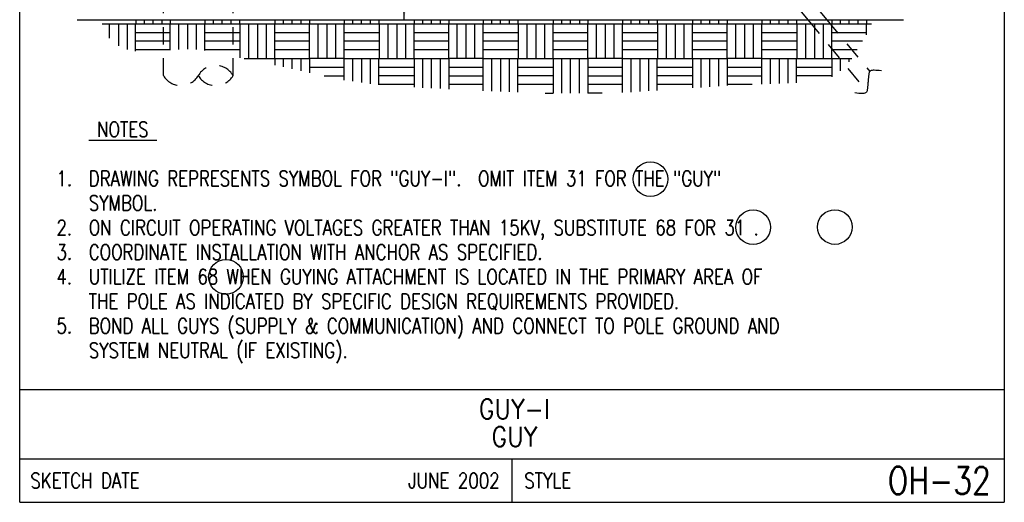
# Model space of a CAD drawing. Extents: x 0 to 7.1, y 0 to 9.85.
# Tile 1 of 2: x 0 to 7.1, y 0 to 3.48. Entities that reach past the tile are written whole.
import ezdxf
from ezdxf.enums import TextEntityAlignment as Align

# ---------------------------------------------------------------- set-up
doc = ezdxf.new("R2010")
doc.units = 0
doc.header["$MEASUREMENT"] = 0
doc.linetypes.add('HIDDEN2', pattern=[0.1875, 0.125, -0.0625])
doc.layers.get('0').update_dxf_attribs({"color": 2, "linetype": 'CONTINUOUS'})
doc.layers.add('E-DETL', color=2, linetype='CONTINUOUS')
doc.layers.add('E-DETL-TEXT', color=3, linetype='CONTINUOUS')
doc.styles.add('ROMANS', font='ROMANS.SHX', dxfattribs={"width": 0.8, "height": 0.109375})
doc.dimstyles.get("Standard").update_dxf_attribs({"dimtxt": 0.09375, "dimasz": 0.18, "dimexe": 0.18, "dimexo": 0.0625, "dimgap": 0.03125, "dimtad": 0, "dimtih": 1, "dimtoh": 1, "dimdec": 0, "dimzin": 0, "dimdsep": 46, "dimlunit": 4, "dimtxsty": 'ROMANS', "dimcen": 0.09, "dimclrd": 256, "dimclre": 256, "dimadec": 0, "dimazin": 0, "dimtfac": 1, "dimtdec": 0, "dimtofl": 0, "dimtmove": 1, "dimatfit": 3, "dimfxl": 0, "dimtolj": 1, "dimtzin": 0, "dimlwd": -1, "dimarcsym": 0})

# ---------------------------------------------------------------- blocks, each defined once
blk = doc.blocks.new('BREAK')
at = {"color": 0, "linetype": 'Continuous'}
blk.add_lwpolyline([(0, 0.0625), (-0.0055, 0.057), (-0.0103, 0.0521), (-0.0144, 0.0479), (-0.0177, 0.0441), (-0.0205, 0.0408), (-0.0225, 0.0378), (-0.0239, 0.0351), (-0.0247, 0.0326), (-0.0249, 0.0302), (-0.0246, 0.0279), (-0.0238, 0.0257), (-0.0226, 0.0236), (-0.0211, 0.0216), (-0.0194, 0.0196), (-0.0176, 0.0176), (-0.0156, 0.0156), (-0.0137, 0.0137), (-0.0117, 0.0117), (-0.0098, 0.0098), (-0.0078, 0.0078), (-0.0059, 0.0059), (-0.0039, 0.0039), (-0.002, 0.002), (0, 0), (0.002, -0.002), (0.0039, -0.0039), (0.0059, -0.0059), (0.0078, -0.0078), (0.0098, -0.0098), (0.0117, -0.0117), (0.0137, -0.0137), (0.0156, -0.0156), (0.0176, -0.0176), (0.0194, -0.0196), (0.0211, -0.0216), (0.0226, -0.0236), (0.0238, -0.0257), (0.0246, -0.0279), (0.0249, -0.0302), (0.0247, -0.0326), (0.0239, -0.0351), (0.0225, -0.0378), (0.0205, -0.0408), (0.0177, -0.0441), (0.0144, -0.0479), (0.0103, -0.0521), (0.0055, -0.057), (0, -0.0625)], dxfattribs=at)

msp = doc.modelspace()

# ---------------------------------------------------------------- linework, layer by layer
at = {"layer": 'E-DETL'}
for p, q in [((0, 0), (0, 9.8484)), ((7.1036, 9.8484), (7.1036, 0)), ((0.4155, 3.4803), (6.3775, 3.4803)), ((0.594, 3.4501), (0.8368, 3.4501)), ((0.6491, 3.3479), (0.6491, 3.4503)), ((0.7117, 3.4501), (0.7117, 3.2929)), ((0.7742, 3.4503), (0.7742, 3.2652)), ((0.8367, 3.2542), (0.8367, 3.4501)), ((0.8367, 3.4501), (1.0867, 3.4501)), ((0.8368, 3.4803), (0.8368, 3.4491)), ((0.8993, 3.4501), (0.8993, 3.4803)), ((0.9618, 3.4501), (0.9618, 3.4803)), ((1.0244, 3.4803), (1.0244, 3.4501)), ((1.0867, 3.2613), (1.0867, 3.4501)), ((1.0867, 3.4501), (1.3357, 3.4501)), ((1.0868, 3.4803), (1.0868, 3.4491)), ((1.148, 3.2647), (1.148, 3.4503)), ((1.2107, 3.4501), (1.2107, 3.2676)), ((1.2731, 3.4503), (1.2731, 3.2654)), ((1.3357, 3.4803), (1.3357, 3.449)), ((1.3357, 3.2591), (1.3357, 3.4501)), ((1.3357, 3.4501), (1.5857, 3.4501)), ((1.3983, 3.4501), (1.3983, 3.4803)), ((1.4607, 3.4501), (1.4607, 3.4803)), ((1.5234, 3.4803), (1.5234, 3.4501)), ((1.5857, 3.4803), (1.5857, 3.4501)), ((1.5911, 3.2058), (1.5911, 3.4501)), ((1.5911, 3.4501), (1.8411, 3.4501)), ((1.6535, 3.2001), (1.6535, 3.4503)), ((1.7161, 3.4501), (1.7161, 3.2001)), ((1.7786, 3.4503), (1.7786, 3.2001)), ((1.8411, 3.4803), (1.8411, 3.4491)), ((1.8411, 3.2001), (1.8411, 3.4501)), ((1.8411, 3.4501), (2.0911, 3.4501)), ((1.9037, 3.4501), (1.9037, 3.4803)), ((1.9661, 3.4501), (1.9661, 3.4803)), ((2.0288, 3.4803), (2.0288, 3.4501)), ((2.0911, 3.4803), (2.0911, 3.4491)), ((2.0911, 3.2001), (2.0911, 3.4501)), ((2.0911, 3.4501), (2.3401, 3.4501)), ((2.1524, 3.2001), (2.1524, 3.4503)), ((2.2151, 3.4501), (2.2151, 3.2001)), ((2.2775, 3.4503), (2.2775, 3.2001)), ((2.3401, 3.4803), (2.3401, 3.449)), ((2.3401, 3.2001), (2.3401, 3.4501)), ((2.3401, 3.4501), (2.5901, 3.4501)), ((2.4026, 3.4501), (2.4026, 3.4803)), ((2.4651, 3.4501), (2.4651, 3.4803)), ((2.5277, 3.4803), (2.5277, 3.4501)), ((2.5901, 3.4803), (2.5901, 3.4501)), ((2.5955, 3.2001), (2.5955, 3.4501)), ((2.5955, 3.4501), (2.8455, 3.4501)), ((2.6578, 3.2001), (2.6578, 3.4503)), ((2.7205, 3.4501), (2.7205, 3.2001)), ((2.7829, 3.4503), (2.7829, 3.2001)), ((2.8455, 3.4803), (2.8455, 3.4491)), ((2.8455, 3.2001), (2.8455, 3.4501)), ((2.8455, 3.4501), (3.0955, 3.4501)), ((2.9081, 3.4501), (2.9081, 3.4803)), ((2.9705, 3.4501), (2.9705, 3.4803)), ((3.0332, 3.4803), (3.0332, 3.4501)), ((3.0955, 3.4803), (3.0955, 3.4491)), ((3.0955, 3.2001), (3.0955, 3.4501)), ((3.0955, 3.4501), (3.3444, 3.4501)), ((3.1568, 3.2001), (3.1568, 3.4503)), ((3.2194, 3.4501), (3.2194, 3.2001)), ((3.2819, 3.4503), (3.2819, 3.2001)), ((3.3444, 3.2001), (3.3444, 3.4501)), ((3.3444, 3.4501), (3.5944, 3.4501)), ((3.3445, 3.4803), (3.3445, 3.449)), ((3.407, 3.4501), (3.407, 3.4803)), ((3.4695, 3.4501), (3.4695, 3.4803)), ((3.5321, 3.4803), (3.5321, 3.4501)), ((3.5945, 3.4803), (3.5945, 3.4501)), ((3.5999, 3.2001), (3.5999, 3.4501)), ((3.5999, 3.4501), (3.8499, 3.4501)), ((3.6622, 3.2001), (3.6622, 3.4503)), ((3.7249, 3.4501), (3.7249, 3.2001)), ((3.7873, 3.4503), (3.7873, 3.2001)), ((3.8499, 3.4803), (3.8499, 3.4491)), ((3.8499, 3.2001), (3.8499, 3.4501)), ((3.8499, 3.4501), (4.0999, 3.4501)), ((3.9125, 3.4501), (3.9125, 3.4803)), ((3.9749, 3.4501), (3.9749, 3.4803)), ((4.0376, 3.4803), (4.0376, 3.4501)), ((4.0999, 3.4803), (4.0999, 3.4491)), ((4.0999, 3.2001), (4.0999, 3.4501)), ((4.0999, 3.4501), (4.3488, 3.4501)), ((4.1612, 3.2001), (4.1612, 3.4503)), ((4.2238, 3.4501), (4.2238, 3.2001)), ((4.2863, 3.4503), (4.2863, 3.2001)), ((4.3488, 3.2001), (4.3488, 3.4501)), ((4.3488, 3.4501), (4.5988, 3.4501)), ((4.3489, 3.4803), (4.3489, 3.449)), ((4.4114, 3.4501), (4.4114, 3.4803)), ((4.4739, 3.4501), (4.4739, 3.4803)), ((4.5365, 3.4803), (4.5365, 3.4501)), ((4.5989, 3.4803), (4.5989, 3.4501)), ((4.6043, 3.2001), (4.6043, 3.4501)), ((4.6043, 3.4501), (4.8543, 3.4501)), ((4.6666, 3.2001), (4.6666, 3.4503)), ((4.7293, 3.4501), (4.7293, 3.2001)), ((4.7917, 3.4503), (4.7917, 3.2001)), ((4.8543, 3.4803), (4.8543, 3.4491)), ((4.8543, 3.2001), (4.8543, 3.4501)), ((4.8543, 3.4501), (5.1043, 3.4501)), ((4.9169, 3.4501), (4.9169, 3.4803)), ((4.9793, 3.4501), (4.9793, 3.4803)), ((5.042, 3.4803), (5.042, 3.4501)), ((5.1043, 3.4803), (5.1043, 3.4491)), ((5.1043, 3.2001), (5.1043, 3.4501)), ((5.1043, 3.4501), (5.3532, 3.4501)), ((5.1656, 3.2001), (5.1656, 3.4503)), ((5.2282, 3.4501), (5.2282, 3.2001)), ((5.2907, 3.4503), (5.2907, 3.2001)), ((5.3532, 3.2001), (5.3532, 3.4501)), ((5.3532, 3.4501), (5.6032, 3.4501)), ((5.3533, 3.4803), (5.3533, 3.449)), ((5.4158, 3.4501), (5.4158, 3.4803)), ((5.4783, 3.4501), (5.4783, 3.4803)), ((5.5409, 3.4803), (5.5409, 3.4501)), ((5.6033, 3.4803), (5.6033, 3.4501)), ((5.6087, 3.2001), (5.6087, 3.4501)), ((5.6087, 3.4501), (5.8587, 3.4501)), ((5.671, 3.2001), (5.671, 3.4503)), ((5.7337, 3.4501), (5.7337, 3.2001)), ((5.7961, 3.4503), (5.7961, 3.2001)), ((5.8587, 3.4803), (5.8587, 3.4491)), ((5.8587, 3.2001), (5.8587, 3.4501)), ((5.8587, 3.4501), (6.1087, 3.4501)), ((5.9213, 3.4501), (5.9212, 3.4803)), ((5.9837, 3.4501), (5.9837, 3.4803)), ((6.0464, 3.4803), (6.0464, 3.4501)), ((6.1087, 3.4803), (6.1087, 3.4491)), ((6.1087, 3.3722), (6.1087, 3.4501)), ((6.1087, 3.4501), (6.1462, 3.4501)), ((0.8367, 3.3878), (1.0869, 3.3878)), ((1.3357, 3.3877), (1.5859, 3.3877)), ((1.8411, 3.3878), (2.0913, 3.3878)), ((2.3401, 3.3877), (2.5903, 3.3877)), ((2.8455, 3.3878), (3.0957, 3.3878)), ((3.3444, 3.3877), (3.5946, 3.3877)), ((3.8499, 3.3878), (4.1001, 3.3878)), ((4.3488, 3.3877), (4.599, 3.3877)), ((4.8543, 3.3878), (5.1045, 3.3878)), ((5.3532, 3.3877), (5.6034, 3.3877)), ((5.8587, 3.3878), (6.1089, 3.3878)), ((1.0867, 3.3251), (0.8367, 3.3251)), ((1.5857, 3.3251), (1.3357, 3.3251)), ((2.0911, 3.3251), (1.8411, 3.3251)), ((2.5901, 3.3251), (2.3401, 3.3251)), ((3.0955, 3.3251), (2.8455, 3.3251)), ((3.5944, 3.3251), (3.3444, 3.3251)), ((4.0999, 3.3251), (3.8499, 3.3251)), ((4.5988, 3.3251), (4.3488, 3.3251)), ((5.1043, 3.3251), (4.8543, 3.3251)), ((5.6032, 3.3251), (5.3532, 3.3251)), ((6.0805, 3.3251), (5.8587, 3.3251)), ((1.0869, 3.2627), (0.8367, 3.2627)), ((1.5859, 3.2626), (1.3357, 3.2626)), ((1.619, 3.1999), (1.8409, 3.1999)), ((2.0913, 3.2627), (1.8411, 3.2627)), ((1.8411, 3.2001), (1.8411, 3.1529)), ((1.8411, 3.2001), (2.0911, 3.2001)), ((1.9037, 3.1392), (1.9037, 3.2001)), ((1.9661, 3.1255), (1.9661, 3.2001)), ((2.0288, 3.2001), (2.0288, 3.1117)), ((2.3401, 3.2001), (2.0901, 3.2001)), ((2.0911, 3.2001), (2.0911, 3.0981)), ((2.5903, 3.2626), (2.3401, 3.2626)), ((2.3401, 3.2001), (2.5901, 3.2001)), ((2.3403, 3.045), (2.3403, 3.1999)), ((2.4026, 3.0361), (2.4026, 3.2001)), ((2.4653, 3.1999), (2.4653, 3.0271)), ((2.5277, 3.2001), (2.5277, 3.0182)), ((2.5903, 3.0115), (2.5903, 3.1999)), ((2.5953, 3.1999), (2.8453, 3.1999)), ((3.0957, 3.2627), (2.8455, 3.2627)), ((2.8455, 3.2001), (2.8455, 2.993)), ((2.8455, 3.2001), (3.0955, 3.2001)), ((2.908, 2.9898), (2.908, 3.2001)), ((2.9705, 2.9867), (2.9705, 3.2001)), ((3.0331, 3.2001), (3.0331, 2.9835)), ((3.3444, 3.2001), (3.0944, 3.2001)), ((3.0955, 3.2001), (3.0955, 2.9803)), ((3.5946, 3.2626), (3.3444, 3.2626)), ((3.3444, 3.2001), (3.5944, 3.2001)), ((3.3446, 2.9676), (3.3446, 3.1999)), ((3.407, 2.9645), (3.407, 3.2001)), ((3.4696, 3.1999), (3.4696, 2.9615)), ((3.5321, 3.2001), (3.5321, 2.9593)), ((3.5946, 2.957), (3.5946, 3.1999)), ((3.5997, 3.1999), (3.8497, 3.1999)), ((4.1001, 3.2627), (3.8499, 3.2627)), ((3.8499, 3.2001), (3.8499, 2.9501)), ((3.8499, 3.2001), (4.0999, 3.2001)), ((3.9124, 2.9499), (3.9124, 3.2001)), ((3.9749, 2.9501), (3.9749, 3.2001)), ((4.0375, 3.2001), (4.0375, 2.9499)), ((4.3488, 3.2001), (4.0988, 3.2001)), ((4.0999, 3.2001), (4.0999, 2.9501)), ((4.599, 3.2626), (4.3488, 3.2626)), ((4.3488, 3.2001), (4.5988, 3.2001)), ((4.349, 2.9555), (4.349, 3.1999)), ((4.4114, 2.9578), (4.4114, 3.2001)), ((4.474, 3.1999), (4.474, 2.9619)), ((4.5365, 3.2001), (4.5365, 2.9662)), ((4.599, 2.9705), (4.599, 3.1999)), ((4.6041, 3.1999), (4.8541, 3.1999)), ((5.1045, 3.2627), (4.8543, 3.2627)), ((4.8543, 3.2001), (4.8543, 2.9881)), ((4.8543, 3.2001), (5.1043, 3.2001)), ((4.9168, 2.9924), (4.9168, 3.2001)), ((4.9793, 2.9967), (4.9793, 3.2001)), ((5.0419, 3.2001), (5.0419, 3.001)), ((5.3532, 3.2001), (5.1032, 3.2001)), ((5.1043, 3.2001), (5.1043, 3.0047)), ((5.6034, 3.2626), (5.3532, 3.2626)), ((5.3532, 3.2001), (5.6032, 3.2001)), ((5.3534, 3.0154), (5.3534, 3.1999)), ((5.4158, 3.0181), (5.4158, 3.2001)), ((5.4784, 3.1999), (5.4784, 3.0208)), ((5.5409, 3.2001), (5.5409, 3.0234)), ((5.6034, 3.0261), (5.6034, 3.1999)), ((5.6085, 3.1999), (5.8585, 3.1999)), ((6.0432, 3.2627), (5.8587, 3.2627)), ((5.8587, 3.2001), (5.8587, 3.0685)), ((5.8587, 3.2001), (6.0035, 3.2001)), ((5.9212, 3.1105), (5.9212, 3.2001)), ((5.9837, 3.1757), (5.9837, 3.2001)), ((2.0911, 3.1375), (2.3401, 3.1375)), ((2.5953, 3.1376), (2.8455, 3.1376)), ((3.0955, 3.1375), (3.3444, 3.1375)), ((3.5997, 3.1376), (3.8499, 3.1376)), ((4.0999, 3.1375), (4.3488, 3.1375)), ((4.6041, 3.1376), (4.8543, 3.1376)), ((5.1043, 3.1375), (5.3532, 3.1375)), ((5.6085, 3.1376), (5.8587, 3.1376)), ((2.1959, 3.0751), (2.3401, 3.0751)), ((2.8453, 3.0749), (2.5953, 3.0749)), ((3.0955, 3.0751), (3.3444, 3.0751)), ((3.8497, 3.0749), (3.5997, 3.0749)), ((4.0999, 3.0751), (4.3488, 3.0751)), ((4.8541, 3.0749), (4.6041, 3.0749)), ((5.1043, 3.0751), (5.3532, 3.0751)), ((5.8585, 3.0749), (5.6085, 3.0749)), ((2.8455, 3.0125), (2.5953, 3.0125)), ((3.3444, 3.0124), (3.0955, 3.0124)), ((3.8499, 3.0125), (3.5997, 3.0125)), ((4.3488, 3.0124), (4.0999, 3.0124)), ((4.8543, 3.0125), (4.6041, 3.0125)), ((5.2841, 3.0124), (5.1043, 3.0124)), ((3.7907, 2.9499), (3.8497, 2.9499)), ((4.2031, 2.9501), (4.0999, 2.9501)), ((0, 0.8125), (7.1036, 0.8125)), ((0, 0.3125), (7.1036, 0.3125)), ((3.5518, 0.3125), (3.5518, 0)), ((0, 0), (7.1036, 0))]:
    msp.add_line(p, q, dxfattribs=at)
at = {"layer": 'E-DETL', "linetype": 'HIDDEN2'}
for p, q in [((1.0371, 3.0774), (1.0371, 4.3832)), ((1.5399, 3.0774), (1.5399, 4.3832))]:
    msp.add_line(p, q, dxfattribs=at)
at = {"layer": 'E-DETL', "color": 4}
for p, q in [((5.4826, 3.8898), (5.8236, 3.4786)), ((5.3981, 3.8277), (5.6894, 3.4764))]:
    msp.add_line(p, q, dxfattribs=at)
at = {"layer": 'E-DETL', "color": 4, "linetype": 'HIDDEN2'}
for p, q in [((5.6894, 3.4764), (6.1114, 2.9622)), ((5.8236, 3.4786), (6.1326, 3.106))]:
    msp.add_line(p, q, dxfattribs=at)
at = {"layer": 'E-DETL', "linetype": 'HIDDEN2'}
for centre, start, end in [((1.4142, 3.0049), 30, 150), ((1.1628, 3.15), 210, 330), ((1.4142, 3.15), 210, 330)]:
    msp.add_arc(centre, 0.1451, start, end, dxfattribs=at)
at = {"layer": 'E-DETL-TEXT'}
for centre in [(4.5508, 2.3305), (5.2915, 1.9833), (5.8814, 1.9852), (1.4883, 1.6255)]:
    msp.add_circle(centre, 0.125, dxfattribs=at)

# ---------------------------------------------------------------- block references
at = {"layer": 'E-DETL', "color": 4, "xscale": 2, "yscale": 2, "zscale": 2, "rotation": 309.7456691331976}
msp.add_blockref('BREAK', (6.1205, 3.0317), dxfattribs=at)

# ---------------------------------------------------------------- texts
at = {"layer": 'E-DETL-TEXT', "style": 'ROMANS', "width": 0.8}
for s, height, p in [('%%U NOTES ', 0.10938, (0.4984, 2.6346)), ('DRAWING REPRESENTS SYMBOL FOR "GUY-I".  OMIT ITEM 31 FOR THE "GUY"', 0.109375, (0.4984, 2.2804)), ('SYMBOL.', 0.10938, (0.4984, 2.1034)), ('ON CIRCUIT OPERATING VOLTAGES GREATER THAN 15KV, SUBSTITUTE 68 FOR 31 .', 0.109375, (0.4984, 1.9263)), ('COORDINATE INSTALLATION WITH ANCHOR AS SPECIFIED.', 0.109375, (0.4984, 1.7492)), ('UTILIZE ITEM 68 WHEN GUYING ATTACHMENT IS LOCATED IN THE PRIMARY AREA OF', 0.109375, (0.4984, 1.5721)), ('THE POLE AS INDICATED BY SPECIFIC DESIGN REQUIREMENTS PROVIDED.', 0.109375, (0.4984, 1.395)), ('BOND ALL GUYS (SUPPLY & COMMUNICATION) AND CONNECT TO POLE GROUND AND', 0.109375, (0.4984, 1.2179)), ('SYSTEM NEUTRAL (IF EXISTING).', 0.109375, (0.4984, 1.0409))]:
    msp.add_text(s, height=height, dxfattribs=at).set_placement(p)
for s, p in [('1.  ', (0.4984, 2.2804)), ('2.  ', (0.4984, 1.9263)), ('3.  ', (0.4984, 1.7492)), ('4.  ', (0.4984, 1.5721)), ('5.  ', (0.4984, 1.2179))]:
    msp.add_text(s, height=0.10938, dxfattribs=at).set_placement(p, align=Align.RIGHT)
at = {"layer": 'E-DETL-TEXT', "style": 'ROMANS', "width": 0.9}
for s, p in [('GUY-I', (3.5688, 0.6031)), ('GUY', (3.5688, 0.4031))]:
    msp.add_text(s, height=0.14, dxfattribs=at).set_placement(p, align=Align.CENTER)
at = {"layer": 'E-DETL-TEXT', "style": 'ROMANS', "width": 0.8}
for s, p in [('SKETCH DATE', (0.0773, 0.1563)), ('STYLE', (3.6406, 0.1563))]:
    msp.add_text(s, height=0.11, dxfattribs=at).set_placement(p, align=Align.MIDDLE_LEFT)
for s, height, p in [('JUNE 2002', 0.11, (3.463, 0.1563)), ('OH-32', 0.19685, (7.0055, 0.1563))]:
    msp.add_text(s, height=height, dxfattribs=at).set_placement(p, align=Align.MIDDLE_RIGHT)

# ---------------------------------------------------------------- leaders
at = {"layer": 'E-DETL-TEXT'}
msp.add_leader([(2.7737, 3.4803), (2.7737, 3.9649), (2.952, 3.9649)], dimstyle='Standard', dxfattribs=at)

doc.saveas('drawing.dxf')
